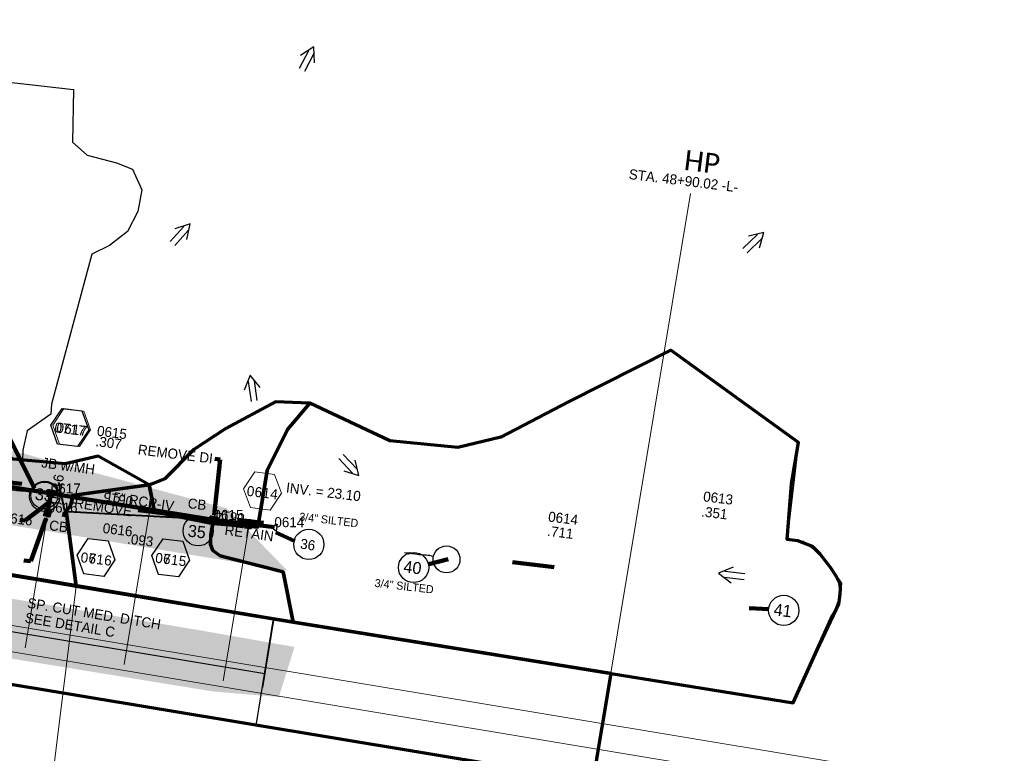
# Model space of a CAD drawing. Extents: x 1160024 to 2574774, y 200346 to 1150377.
# Tile 69 of 118: x 2485010 to 2485501, y 365571 to 365936. Entities that reach past the tile are written whole.
import ezdxf
from ezdxf.enums import TextEntityAlignment as Align

# ---------------------------------------------------------------- set-up
doc = ezdxf.new("R2010")
doc.units = 0
doc.header["$MEASUREMENT"] = 0
for name, pattern in [('DGN Style 2', [29.296317, 17.57779, -11.718527]), ('DGN Style 6', [55.721595, 0.029296, -11.718527, 20.507422, -11.718527, 0.029296, -11.718527]), ('DGN Style 7', [58.592634, 26.366685, -11.718527, 8.788895, -11.718527])]:
    doc.linetypes.add(name, pattern=pattern)
for name, color, linetype, lineweight in [('Exist Earthen Structure Ditch Cogo Point CELL', 5, 'Continuous', 13), ('Exist Plan Preparation Drainage Arrows Symbol CELL', 5, 'Continuous', 30), ('Exist Plan Preparation Drainage Notes Label', 31, 'Continuous', 30), ('Exist Plan Preparation Watershed Blue', 5, 'Continuous', 30), ('Prop Drainage Structure Box Number Symbol CELL', 9, 'Continuous', 30), ('Prop Drainage Structure Catch Basin Grate 840 03E CELL', 7, 'Continuous', 30), ('Prop Drainage Structure Catch Basin Grate 840 03E Label', 9, 'Continuous', 30), ('Prop Drainage Structure Catch Basin Grate 840 03F Label', 9, 'Continuous', 30), ('Prop Drainage Structure Catch Basin Grate 840 03G CELL', 7, 'Continuous', 30), ('Prop Drainage Structure Catch Basin Grate 840 03G Label', 9, 'Continuous', 30), ('Prop Drainage Structure Junction Box with Manhole CELL', 7, 'Continuous', 30), ('Prop Drainage Structure Junction Box with Manhole Label', 9, 'Continuous', 30), ('Prop Drainage Structure Outlet Flared End Section CELL', 9, 'Continuous', 30), ('Prop Drainage Structure Pipe CAP 15in', 9, 'Continuous', 211), ('Prop Drainage Structure Pipe RCP 15in Class III Label', 9, 'Continuous', 30), ('Prop Drainage Structure Pipe RCP 15in Class IV', 9, 'Continuous', 211), ('Prop Drainage Structure Pipe RCP 18in Class IV', 9, 'Continuous', 211), ('Prop Drainage Structure Pipe Removal Label', 9, 'Continuous', 30), ('Prop Drainage Structure Plot Symbol 20 Scale', 9, 'DGN Style 2', 13), ('Prop Drainage Structure Plot Symbol 50 Scale', 9, 'DGN Style 2', 13), ('Prop Drainage Structure Tops and Inverts LABEL', 1, 'Continuous', 30), ('Prop Earthen Structure Ditch Flow Line', 6, 'Rdy Ditch Special Prp', 30), ('Prop Plan Preparation Watershed Pre Construction', 131, 'Continuous', 30), ('Prop Vertical Profile Ditch Grade Median Label', 5, 'Continuous', 40)]:
    doc.layers.add(name, color=color, linetype=linetype, lineweight=lineweight)
for name, color, linetype, lineweight, plot in [('Scratch_Level_5', 6, 'Continuous', 0, False), ('Scratch_Level_6', 30, 'Continuous', 0, False), ('Scratch_Level_7', 9, 'Continuous', 0, False), ('Scratch_Level_8', 171, 'Continuous', 0, False), ('Scratch_Level_9', 9, 'Continuous', 0, False)]:
    doc.layers.add(name, color=color, linetype=linetype, lineweight=lineweight, plot=plot)
doc.styles.add('Style-Calibri', font='CALIBRI.TTF')
doc.styles.add('Style-font000', font='font000.shx')
doc.styles.add('Style-font001', font='font001.shx')
doc.styles.add('Style-font041', font='font041.shx')
doc.styles.add('Style-GEOMETRICFUTURA_211_M_L', font='GEOMETRICFUTURA_211_M_L.shx')
doc.linetypes.add('Rdy Ditch Special Prp', pattern='A,0.55,-0.2,[22,dgnlstyle-RdylsE.shx,S=0.001111,R=0,X=0,Y=0],-0.2,0.55', length=1.5)
doc.dimstyles.new('erosion_control', dxfattribs={"dimtxt": 4.99999, "dimasz": 9.99998, "dimexe": 2.499995, "dimexo": 2.499995, "dimgap": 2.499995, "dimtad": 0, "dimtih": 1, "dimtoh": 1, "dimzin": 3, "dimdsep": 46, "dimtxsty": 'Style-GEOMETRICFUTURA_211_M_L', "dimcen": 0.09, "dimaunit": 1, "dimadec": 4, "dimazin": 3, "dimtfac": 1, "dimtofl": 0, "dimtmove": 0, "dimatfit": 1, "dimfxl": 1, "dimtzin": 3, "dimlwd": 106, "dimarcsym": 0})

# ---------------------------------------------------------------- blocks, each defined once
blk = doc.blocks.new('*U74')
at = {"layer": 'Exist Earthen Structure Ditch Cogo Point CELL', "lineweight": 30}
blk.add_circle((-2.02, 0), 1.99, dxfattribs=at)
blk.add_open_spline([(-0.14, -0.66), (0.52, -0.97), (1.25, -1), (1.95, -1.17), (2.64, -1.34), (3.32, -1.55), (4.01, -1.67)], degree=3, knots=[0, 0, 0, 0, 0.5025, 0.5025, 0.5025, 1, 1, 1, 1], dxfattribs=at)
blk.add_solid([(4.01, -1.67), (3.19, -1.21), (3.12, -1.72), (3.52, -1.56)], dxfattribs=at)
blk = doc.blocks.new('*U75')
at = {"layer": 'Exist Earthen Structure Ditch Cogo Point CELL', "lineweight": 30}
blk.add_circle((-2.02, 0), 1.99, dxfattribs=at)
blk.add_open_spline([(-0.14, -0.66), (0.52, -0.97), (1.25, -1), (1.95, -1.17), (2.64, -1.34), (3.32, -1.55), (4.01, -1.67)], degree=3, knots=[0, 0, 0, 0, 0.5025, 0.5025, 0.5025, 1, 1, 1, 1], dxfattribs=at)
blk.add_solid([(4.01, -1.67), (3.19, -1.21), (3.12, -1.72), (3.52, -1.56)], dxfattribs=at)
blk = doc.blocks.new('EXIST PLAN PREPARATION DRAINAGE ARROWS SYMBOL_95')
at = {"layer": 'Exist Plan Preparation Drainage Arrows Symbol CELL'}
for p, q in [((-3.87, 1.5), (6.13, 1.5)), ((-3.87, -1.5), (6.13, -1.5))]:
    blk.add_line(p, q, dxfattribs=at)
at = {"layer": 'Exist Plan Preparation Drainage Arrows Symbol CELL', "flags": 128}
blk.add_lwpolyline([(0, 3.97), (-6.87, 0), (0, -3.97)], dxfattribs=at)
blk = doc.blocks.new('EXIST PLAN PREPARATION DRAINAGE ARROWS SYMBOL_96')
at = {"layer": 'Exist Plan Preparation Drainage Arrows Symbol CELL'}
for p, q in [((-3.87, 1.5), (6.13, 1.5)), ((-3.87, -1.5), (6.13, -1.5))]:
    blk.add_line(p, q, dxfattribs=at)
at = {"layer": 'Exist Plan Preparation Drainage Arrows Symbol CELL', "flags": 128}
blk.add_lwpolyline([(0, 3.97), (-6.87, 0), (0, -3.97)], dxfattribs=at)
blk = doc.blocks.new('EXIST PLAN PREPARATION DRAINAGE ARROWS SYMBOL_97')
at = {"layer": 'Exist Plan Preparation Drainage Arrows Symbol CELL'}
for p, q in [((-3.87, 1.5), (6.13, 1.5)), ((-3.87, -1.5), (6.13, -1.5))]:
    blk.add_line(p, q, dxfattribs=at)
at = {"layer": 'Exist Plan Preparation Drainage Arrows Symbol CELL', "flags": 128}
blk.add_lwpolyline([(0, 3.97), (-6.87, 0), (0, -3.97)], dxfattribs=at)
blk = doc.blocks.new('EXIST PLAN PREPARATION DRAINAGE ARROWS SYMBOL_98')
at = {"layer": 'Exist Plan Preparation Drainage Arrows Symbol CELL'}
for p, q in [((-3.87, 1.5), (6.13, 1.5)), ((-3.87, -1.5), (6.13, -1.5))]:
    blk.add_line(p, q, dxfattribs=at)
at = {"layer": 'Exist Plan Preparation Drainage Arrows Symbol CELL', "flags": 128}
blk.add_lwpolyline([(0, 3.97), (-6.87, 0), (0, -3.97)], dxfattribs=at)
blk = doc.blocks.new('EXIST PLAN PREPARATION DRAINAGE ARROWS SYMBOL_99')
at = {"layer": 'Exist Plan Preparation Drainage Arrows Symbol CELL'}
for p, q in [((-3.87, 1.5), (6.13, 1.5)), ((-3.87, -1.5), (6.13, -1.5))]:
    blk.add_line(p, q, dxfattribs=at)
at = {"layer": 'Exist Plan Preparation Drainage Arrows Symbol CELL', "flags": 128}
blk.add_lwpolyline([(0, 3.97), (-6.87, 0), (0, -3.97)], dxfattribs=at)
blk = doc.blocks.new('EXIST PLAN PREPARATION DRAINAGE ARROWS SYMBOL_100')
at = {"layer": 'Exist Plan Preparation Drainage Arrows Symbol CELL'}
for p, q in [((-3.87, 1.5), (6.13, 1.5)), ((-3.87, -1.5), (6.13, -1.5))]:
    blk.add_line(p, q, dxfattribs=at)
at = {"layer": 'Exist Plan Preparation Drainage Arrows Symbol CELL', "flags": 128}
blk.add_lwpolyline([(0, 3.97), (-6.87, 0), (0, -3.97)], dxfattribs=at)
blk = doc.blocks.new('PROP DRAINAGE STRUCTURE BOX NUMBER SYMBOL_155')
at = {"layer": 'Scratch_Level_7', "flags": 128}
blk.add_lwpolyline([(-5, 8.94), (5, 8.94), (9.47, 0), (5, -8.94), (-5, -8.94), (-9.47, 0), (-5, 8.94)], dxfattribs=at)
at = {"layer": 'Scratch_Level_7', "insert": (0.14, -0.83), "char_height": 5, "attachment_point": 5, "line_spacing_factor": 0.6, "style": 'Style-GEOMETRICFUTURA_211_M_L'}
blk.add_mtext('\\T1.056;0614', dxfattribs=at)
blk = doc.blocks.new('PROP DRAINAGE STRUCTURE BOX NUMBER SYMBOL_156')
at = {"layer": 'Scratch_Level_7', "flags": 128}
blk.add_lwpolyline([(-5, 8.94), (5, 8.94), (9.47, 0), (5, -8.94), (-5, -8.94), (-9.47, 0), (-5, 8.94)], dxfattribs=at)
at = {"layer": 'Scratch_Level_7', "insert": (0.23, -0.83), "char_height": 5, "attachment_point": 5, "line_spacing_factor": 0.6, "style": 'Style-GEOMETRICFUTURA_211_M_L'}
blk.add_mtext('\\T1.056;0615', dxfattribs=at)
blk = doc.blocks.new('PROP DRAINAGE STRUCTURE BOX NUMBER SYMBOL_157')
at = {"layer": 'Scratch_Level_7', "flags": 128}
blk.add_lwpolyline([(-5, 8.94), (5, 8.94), (9.47, 0), (5, -8.94), (-5, -8.94), (-9.47, 0), (-5, 8.94)], dxfattribs=at)
at = {"layer": 'Scratch_Level_7', "insert": (0.28, -0.83), "char_height": 5, "attachment_point": 5, "line_spacing_factor": 0.6, "style": 'Style-GEOMETRICFUTURA_211_M_L'}
blk.add_mtext('\\T1.056;0616', dxfattribs=at)
blk = doc.blocks.new('PROP DRAINAGE STRUCTURE BOX NUMBER SYMBOL_264')
at = {"layer": 'Prop Drainage Structure Box Number Symbol CELL', "flags": 128}
blk.add_lwpolyline([(-5, 8.94), (5, 8.94), (9.47, 0), (5, -8.94), (-5, -8.94), (-9.47, 0), (-5, 8.94)], dxfattribs=at)
at = {"layer": 'Prop Drainage Structure Box Number Symbol CELL', "insert": (0.28, -0.83), "char_height": 5, "attachment_point": 5, "line_spacing_factor": 0.6, "style": 'Style-GEOMETRICFUTURA_211_M_L'}
blk.add_mtext('\\T1.056;0716', dxfattribs=at)
blk = doc.blocks.new('PROP DRAINAGE STRUCTURE BOX NUMBER SYMBOL_265')
at = {"layer": 'Prop Drainage Structure Box Number Symbol CELL', "flags": 128}
blk.add_lwpolyline([(-5, 8.94), (5, 8.94), (9.47, 0), (5, -8.94), (-5, -8.94), (-9.47, 0), (-5, 8.94)], dxfattribs=at)
at = {"layer": 'Prop Drainage Structure Box Number Symbol CELL', "insert": (0.23, -0.83), "char_height": 5, "attachment_point": 5, "line_spacing_factor": 0.6, "style": 'Style-GEOMETRICFUTURA_211_M_L'}
blk.add_mtext('\\T1.056;0715', dxfattribs=at)
blk = doc.blocks.new('PROP DRAINAGE STRUCTURE BOX NUMBER SYMBOL_292')
at = {"layer": 'Scratch_Level_7', "flags": 128}
blk.add_lwpolyline([(-5, 8.94), (5, 8.94), (9.47, 0), (5, -8.94), (-5, -8.94), (-9.47, 0), (-5, 8.94)], dxfattribs=at)
at = {"layer": 'Scratch_Level_7', "insert": (0.34, -0.83), "char_height": 5, "attachment_point": 5, "line_spacing_factor": 0.6, "style": 'Style-GEOMETRICFUTURA_211_M_L'}
blk.add_mtext('\\T1.056;0617', dxfattribs=at)
blk = doc.blocks.new('PROP DRAINAGE STRUCTURE BOX NUMBER SYMBOL_293')
at = {"layer": 'Prop Drainage Structure Box Number Symbol CELL', "flags": 128}
blk.add_lwpolyline([(-5, 8.94), (5, 8.94), (9.47, 0), (5, -8.94), (-5, -8.94), (-9.47, 0), (-5, 8.94)], dxfattribs=at)
at = {"layer": 'Prop Drainage Structure Box Number Symbol CELL', "insert": (0.34, -0.83), "char_height": 5, "attachment_point": 5, "line_spacing_factor": 0.6, "style": 'Style-GEOMETRICFUTURA_211_M_L'}
blk.add_mtext('\\T1.056;0717', dxfattribs=at)
blk = doc.blocks.new('PROP DRAINAGE STRUCTURE OUTLET FLARED END SECTION_1')
at = {"layer": 'Prop Drainage Structure Outlet Flared End Section CELL', "flags": 128}
blk.add_lwpolyline([(-4.24, 0), (-2.26, 0), (1.18, 1.75), (1.18, -1.75), (-2.26, 0)], dxfattribs=at)
blk = doc.blocks.new('PROP DRAINAGE STRUCTURE JUNCTION BOX WITH MANHOLE')
at = {"layer": 'Prop Drainage Structure Plot Symbol 20 Scale'}
h = blk.add_hatch(color=256, dxfattribs=at)
h.paths.add_polyline_path([(2, -2), (-2, -2), (-2, 2), (2, 2)])
edge = h.paths.add_edge_path(flags=16)
edge.add_arc((0, 0), 1.5, 0, 360)
at = {"layer": 'Prop Drainage Structure Plot Symbol 50 Scale'}
h = blk.add_hatch(color=256, dxfattribs=at)
h.paths.add_polyline_path([(3.5, -3.5), (-3.5, -3.5), (-3.5, 3.5), (3.5, 3.5)])
edge = h.paths.add_edge_path(flags=16)
edge.add_arc((0, 0), 1.5, 0, 360)
at = {"layer": 'Prop Drainage Structure Junction Box with Manhole CELL', "flags": 128}
for points in [[(-1.39, 0.02), (-0.99, 0.02), (-0.99, -0.02), (-1.39, -0.02)], [(-0.71, 1.19), (-0.51, 0.85), (-0.48, 0.87), (-0.67, 1.21)], [(0.67, 1.21), (0.48, 0.87), (0.51, 0.85), (0.71, 1.19)], [(1.39, -0.02), (0.99, -0.02), (0.99, 0.02), (1.39, 0.02)], [(-0.71, -1.19), (-0.51, -0.85), (-0.48, -0.87), (-0.67, -1.21), (-0.67, -1.21)], [(0.67, -1.21), (0.48, -0.87), (0.51, -0.85), (0.71, -1.19)]]:
    blk.add_lwpolyline(points, dxfattribs=at)
at = {"layer": 'Prop Drainage Structure Junction Box with Manhole CELL'}
for radius in [1.39, 0.99, 0.953, 0.625, 0.333, 0.291, 0.0834, 0.0417]:
    blk.add_arc((0, 0), radius, 0, 360, dxfattribs=at)
blk = doc.blocks.new('PROP DRAINAGE STRUCTURE CATCH BASIN GRATE 840 03G_17')
at = {"layer": 'Prop Drainage Structure Catch Basin Grate 840 03G CELL', "flags": 128}
for points in [[(1.5, 0), (-1.5, 0), (-1.5, 2), (1.5, 2), (1.5, -0.5), (-1.5, -0.5), (-1.5, 0)], [(1.49, 0.01), (-1.49, 0.01), (-1.49, 1.99), (1.49, 1.99), (1.49, 0.01)], [(-1.36, 1.86), (1.36, 1.86), (1.36, 0.14), (-1.36, 0.14), (-1.36, 1.86)]]:
    blk.add_lwpolyline(points, dxfattribs=at)
for points in [[(-1.35, 1.62), (-1.12, 1.85, -1), (-1.03, 1.76), (-1.26, 1.53, -1), (-1.35, 1.62)], [(-1.26, 1.26, -1), (-1.35, 1.35), (-0.83, 1.85, -1), (-0.75, 1.76), (-1.26, 1.26)], [(-1.35, 1.07), (-0.55, 1.85, -1), (-0.46, 1.76), (-1.26, 0.98, -1), (-1.35, 1.07)], [(-1.26, 0.7, -1), (-1.35, 0.79), (-0.27, 1.85, -1), (-0.18, 1.76), (-1.26, 0.7)], [(-1.35, 0.52), (-0.06, 1.77), (-0.06, 1.59), (-1.26, 0.43, -1), (-1.35, 0.52)], [(-1.26, 0.15, -1), (-1.35, 0.24), (-0.06, 1.49), (-0.06, 1.32), (-1.26, 0.15)], [(-1.06, 0.24), (-0.06, 1.22), (-0.06, 1.04), (-0.97, 0.15, -1), (-1.06, 0.24)], [(-0.69, 0.15, -1), (-0.78, 0.24), (-0.06, 0.94), (-0.06, 0.76), (-0.69, 0.15)], [(-0.49, 0.24), (-0.06, 0.66), (-0.06, 0.49), (-0.41, 0.15, -1), (-0.49, 0.24)], [(-0.12, 0.15, -1), (-0.21, 0.24), (-0.06, 0.39), (-0.06, 0.21), (-0.12, 0.15)], [(0.06, 1.61), (0.3, 1.85, -1), (0.39, 1.76), (0.06, 1.44), (0.06, 1.61)], [(0.06, 1.34), (0.58, 1.85, -1), (0.67, 1.76), (0.06, 1.16), (0.06, 1.34)], [(0.06, 1.06), (0.87, 1.85, -1), (0.96, 1.76), (0.06, 0.89), (0.06, 1.06)], [(0.06, 0.78), (1.15, 1.85, -1), (1.24, 1.76), (0.06, 0.61), (0.06, 0.78)], [(0.06, 0.51), (1.26, 1.67, -1), (1.35, 1.58), (0.06, 0.33), (0.06, 0.51)], [(0.07, 0.24), (1.26, 1.4, -1), (1.35, 1.31), (0.16, 0.15), (0.07, 0.24)], [(0.36, 0.24), (1.26, 1.12, -1), (1.35, 1.03), (0.44, 0.15), (0.36, 0.24)], [(0.64, 0.24), (1.26, 0.84, -1), (1.35, 0.76), (0.73, 0.15), (0.64, 0.24)], [(0.92, 0.24), (1.26, 0.57, -1), (1.35, 0.48), (1.01, 0.15), (0.92, 0.24)], [(1.21, 0.24), (1.26, 0.29, -1), (1.35, 0.2), (1.29, 0.15, -1), (1.21, 0.24)]]:
    blk.add_lwpolyline(points, format="xyb", dxfattribs=at)
at = {"layer": 'Prop Drainage Structure Plot Symbol 20 Scale', "extrusion": (0, 0, -1)}
blk.add_solid([(2, 2.04), (-2, 2.04), (2, -1.96), (-2, -1.96)], dxfattribs=at)
at = {"layer": 'Prop Drainage Structure Plot Symbol 50 Scale', "extrusion": (0, 0, -1)}
blk.add_solid([(3.5, 3.54), (-3.5, 3.54), (3.5, -3.46), (-3.5, -3.46)], dxfattribs=at)
blk = doc.blocks.new('PROP DRAINAGE STRUCTURE CATCH BASIN GRATE 840 03E_9')
at = {"layer": 'Prop Drainage Structure Catch Basin Grate 840 03E CELL', "color": 7, "linetype": 'Continuous', "lineweight": 13}
blk.add_line((1.5, 0), (-1.5, 0), dxfattribs=at)
at = {"layer": 'Prop Drainage Structure Catch Basin Grate 840 03E CELL', "flags": 128}
for points in [[(1.5, 0), (-1.5, 0), (-1.5, 2), (1.5, 2), (1.5, -0.5), (-1.5, -0.5), (-1.5, 0)], [(-1.49, 0.01), (-1.49, 1.99), (1.49, 1.99), (1.49, 0.01), (-1.49, 0.01)]]:
    blk.add_lwpolyline(points, dxfattribs=at)
for points in [[(-1.3, 1.8, -1), (-1.18, 1.8), (-1.18, 1.04), (-1.3, 1.04), (-1.3, 1.8)], [(-1.3, 0.2, 1), (-1.18, 0.2), (-1.18, 0.96), (-1.3, 0.96), (-1.3, 0.2)], [(-1.13, 1.8, -1), (-1, 1.8), (-1, 1.04), (-1.13, 1.04), (-1.13, 1.8)], [(-1.13, 0.2, 1), (-1, 0.2), (-1, 0.96), (-1.13, 0.96), (-1.13, 0.2)], [(-0.95, 1.8, -1), (-0.82, 1.8), (-0.82, 1.04), (-0.95, 1.04), (-0.95, 1.8)], [(-0.95, 0.2, 1), (-0.82, 0.2), (-0.82, 0.96), (-0.95, 0.96), (-0.95, 0.2)], [(-0.77, 1.8, -1), (-0.65, 1.8), (-0.65, 1.04), (-0.77, 1.04), (-0.77, 1.8)], [(-0.77, 0.2, 1), (-0.65, 0.2), (-0.65, 0.96), (-0.77, 0.96), (-0.77, 0.2)], [(-0.59, 1.8, -1), (-0.47, 1.8), (-0.47, 1.04), (-0.59, 1.04), (-0.59, 1.8)], [(-0.59, 0.2, 1), (-0.47, 0.2), (-0.47, 0.96), (-0.59, 0.96), (-0.59, 0.2)], [(-0.42, 1.8, -1), (-0.29, 1.8), (-0.29, 1.04), (-0.42, 1.04), (-0.42, 1.8)], [(-0.42, 0.2, 1), (-0.29, 0.2), (-0.29, 0.96), (-0.42, 0.96), (-0.42, 0.2)], [(-0.24, 1.8, -1), (-0.11, 1.8), (-0.11, 1.04), (-0.24, 1.04), (-0.24, 1.8)], [(-0.24, 0.2, 1), (-0.11, 0.2), (-0.11, 0.96), (-0.24, 0.96), (-0.24, 0.2)], [(-0.06, 1.8, -1), (0.06, 1.8), (0.06, 1.04), (-0.06, 1.04), (-0.06, 1.8)], [(-0.06, 0.2, 1), (0.06, 0.2), (0.06, 0.96), (-0.06, 0.96), (-0.06, 0.2)], [(0.11, 1.8, -1), (0.24, 1.8), (0.24, 1.04), (0.11, 1.04), (0.11, 1.8)], [(0.11, 0.2, 1), (0.24, 0.2), (0.24, 0.96), (0.11, 0.96), (0.11, 0.2)], [(0.29, 1.8, -1), (0.42, 1.8), (0.42, 1.04), (0.29, 1.04), (0.29, 1.8)], [(0.29, 0.2, 1), (0.42, 0.2), (0.42, 0.96), (0.29, 0.96), (0.29, 0.2)], [(0.47, 1.8, -1), (0.59, 1.8), (0.59, 1.04), (0.47, 1.04), (0.47, 1.8)], [(0.47, 0.2, 1), (0.59, 0.2), (0.59, 0.96), (0.47, 0.96), (0.47, 0.2)], [(0.65, 1.8, -1), (0.77, 1.8), (0.77, 1.04), (0.65, 1.04), (0.65, 1.8)], [(0.65, 0.2, 1), (0.77, 0.2), (0.77, 0.96), (0.65, 0.96), (0.65, 0.2)], [(0.82, 1.8, -1), (0.95, 1.8), (0.95, 1.04), (0.82, 1.04), (0.82, 1.8)], [(0.82, 0.2, 1), (0.95, 0.2), (0.95, 0.96), (0.82, 0.96), (0.82, 0.2)], [(1, 1.8, -1), (1.12, 1.8), (1.12, 1.04), (1, 1.04), (1, 1.8)], [(1, 0.2, 1), (1.12, 0.2), (1.12, 0.96), (1, 0.96), (1, 0.2)], [(1.18, 1.8, -1), (1.3, 1.8), (1.3, 1.04), (1.18, 1.04), (1.18, 1.8)], [(1.18, 0.2, 1), (1.3, 0.2), (1.3, 0.96), (1.18, 0.96), (1.18, 0.2)]]:
    blk.add_lwpolyline(points, format="xyb", dxfattribs=at)
at = {"layer": 'Prop Drainage Structure Plot Symbol 20 Scale', "extrusion": (0, 0, -1)}
blk.add_solid([(2, 2), (-2, 2), (2, -2), (-2, -2)], dxfattribs=at)
at = {"layer": 'Prop Drainage Structure Plot Symbol 50 Scale', "extrusion": (0, 0, -1)}
blk.add_solid([(3.5, 3.5), (-3.5, 3.5), (3.5, -3.5), (-3.5, -3.5)], dxfattribs=at)

msp = doc.modelspace()

# ---------------------------------------------------------------- hatches: boundary and pattern name
at = {"layer": 'Scratch_Level_6'}
for points in [[(2485143.28, 365661.78), (2484931.82, 365696.58), (2484813.14, 365718.73), (2484722.71, 365739.88), (2484636.28, 365760.1), (2484598.24, 365767.57), (2484567.1, 365773.67), (2484543.46, 365793.5), (2484539.19, 365815.23), (2484524.29, 365891.2), (2484482.4, 366104.78), (2484441.85, 366286.95), (2484422.54, 366387.92), (2484426.82, 366392.27), (2484457.8, 366363.73), (2484479.95, 366281.93), (2484485.62, 366248.69), (2484488.19, 366206.08), (2484502.75, 366157.75), (2484514.02, 366146.28), (2484519.01, 366118.01), (2484515.51, 366102.82), (2484543.05, 365988.14), (2484549.82, 365945.33), (2484562.82, 365913.47), (2484577.8, 365834.18), (2484628.2, 365788.93), (2484645.96, 365782.52), (2484752.71, 365764.18), (2484859.46, 365745.84), (2484931.16, 365728.23), (2484985.17, 365727.26), (2485039.55, 365712.62), (2485112.94, 365692.85)], [(2485139.02, 365598.84), (2485106.17, 365601.58), (2485008.23, 365617.54), (2484758.75, 365657.99), (2484657.6, 365676.95), (2484604.11, 365686.46), (2484568.48, 365695.72), (2484552.76, 365702.86), (2484552.23, 365706.51), (2484555.11, 365711.36), (2484578.83, 365708.44), (2484701.69, 365688.77), (2484810.2, 365671.51), (2484884.6, 365665.29), (2484949.35, 365657.32), (2485100.78, 365631.86), (2485146.81, 365623.75)]]:
    msp.add_hatch(color=256, dxfattribs=at).paths.add_polyline_path(points)

# ---------------------------------------------------------------- linework, layer by layer
at = {"layer": 'Exist Plan Preparation Drainage Notes Label'}
for centre in [(2485022.33, 365698.81), (2485098.8, 365681.62), (2485153.95, 365674.85), (2485206.14, 365663.35), (2485390.62, 365641.96)]:
    msp.add_circle(centre, 7.54, dxfattribs=at)
at = {"layer": 'Exist Plan Preparation Watershed Blue', "color": 5, "linetype": 'Continuous', "lineweight": 70}
msp.add_line((2485031.96, 365690.96), (2485031.56, 365688.57), dxfattribs=at)
at = {"layer": 'Exist Plan Preparation Watershed Blue', "color": 5, "linetype": 'Continuous', "lineweight": 70, "flags": 128}
for points in [[(2485228.24, 365723.09), (2485194.27, 365726.49), (2485154.48, 365745.32), (2485143.29, 365732.14), (2485133.11, 365711.74), (2485128.54, 365683.41), (2485106.14, 365685.22), (2485105.13, 365679.55), (2485104.88, 365677.99), (2485104.88, 365674.87), (2485106.05, 365671.76), (2485109.76, 365669.11), (2485141.2, 365661.24), (2485146.15, 365636.13), (2485304.59, 365610.56), (2485395.26, 365595.96), (2485415.03, 365639.68), (2485416.79, 365642.48), (2485418.25, 365646.21), (2485418.8, 365650.15), (2485418.97, 365652.74), (2485418.51, 365655.41), (2485416.8, 365659.06), (2485413.97, 365663.41), (2485408.84, 365669.93), (2485404.9, 365673.87), (2485397.58, 365676.65), (2485392.38, 365677.24), (2485394.46, 365704.98), (2485398.02, 365725.59), (2485334.36, 365771.62), (2485283.42, 365745.85), (2485249.67, 365728.3), (2485228.24, 365723.09)], [(2485038, 365654.1), (2485032.94, 365691.62), (2485034.18, 365692.8), (2485035.21, 365694.45), (2485035.7, 365695.88), (2485035.82, 365697.52), (2485035.89, 365699.31), (2485074.3, 365704.49), (2485048.95, 365718.88), (2485032.44, 365715), (2485006.78, 365717.35), (2484952.77, 365746.62), (2484929.89, 365715.53), (2484929.67, 365715.39), (2484929.07, 365715.11), (2484928.73, 365715.01), (2484928.03, 365714.91), (2484927.56, 365714.93), (2484927.18, 365714.98), (2484925.42, 365715.42), (2484913.36, 365718.45), (2484902.86, 365675.93), (2484959.41, 365667.45), (2485038, 365654.1)], [(2485106.14, 365685.22), (2485128.54, 365683.41), (2485133.11, 365711.74), (2485143.29, 365732.14), (2485154.48, 365745.32), (2485137.3, 365745.88), (2485112.55, 365732.68), (2485096.71, 365722.12), (2485082.24, 365707.56), (2485076.44, 365705.17), (2485074.3, 365704.49), (2485076.97, 365691.04), (2485106.14, 365685.22)], [(2485038, 365654.1), (2485146.15, 365636.13), (2485141.2, 365661.24), (2485113.64, 365668.13), (2485109.76, 365669.11), (2485106.05, 365671.76), (2485104.88, 365674.87), (2485105.13, 365679.55), (2485106.14, 365685.22), (2485076.97, 365691.04), (2485074.3, 365704.49), (2485035.89, 365699.31), (2485035.99, 365698.29), (2485035.98, 365697.35), (2485035.72, 365695.77), (2485035.43, 365694.96), (2485035.21, 365694.45), (2485034.84, 365693.75), (2485034.48, 365693.23), (2485034.18, 365692.8), (2485033.24, 365691.88), (2485032.94, 365691.62), (2485038, 365654.1)], [(2484959.41, 365667.45), (2484970.09, 365640.65), (2484951.26, 365614.21), (2485295.69, 365557), (2485304.59, 365610.56), (2485137.1, 365637.59), (2484959.41, 365667.45)]]:
    msp.add_lwpolyline(points, close=True, dxfattribs=at)
at = {"layer": 'Prop Drainage Structure Pipe CAP 15in'}
msp.add_line((2485023.81, 365690.71), (2485025.39, 365700.23), dxfattribs=at)
at = {"layer": 'Prop Drainage Structure Pipe RCP 15in Class IV'}
msp.add_line((2485106.44, 365687.04), (2485025.39, 365700.23), dxfattribs=at)
at = {"layer": 'Prop Drainage Structure Pipe RCP 18in Class IV'}
msp.add_line((2485025.39, 365700.23), (2484911.9, 365718.82), dxfattribs=at)
at = {"layer": 'Prop Earthen Structure Ditch Flow Line', "linetype": 'Rdy Ditch Special Prp', "ltscale": 23.814138}
msp.add_line((2485132.1, 365610.3), (2484975.86, 365636.26), dxfattribs=at)
at = {"layer": 'Prop Plan Preparation Watershed Pre Construction', "color": 200, "flags": 128}
msp.add_lwpolyline([(2484960.64, 365910.16), (2485036.67, 365901.59), (2485036.17, 365875.29), (2485043.42, 365868.87), (2485058.12, 365865.06), (2485066.09, 365861.85), (2485070.73, 365851.47), (2485068.75, 365840.78), (2485063.5, 365830.72), (2485054.59, 365823.87), (2485045.84, 365819.5), (2485025.73, 365744.78), (2485025.32, 365739.8), (2485013.59, 365731.49), (2485011.42, 365721.84), (2485011.2, 365716.43), (2485032.44, 365715), (2485048.95, 365718.88), (2485074.3, 365704.49), (2485082.24, 365707.56), (2485096.71, 365722.12), (2485112.55, 365732.68), (2485137.3, 365745.88), (2485154.48, 365745.32), (2485194.27, 365726.49), (2485228.24, 365723.09), (2485249.67, 365728.3), (2485334.36, 365771.62), (2485398.02, 365725.59), (2485392.34, 365677.42), (2485400.24, 365676.49), (2485404.75, 365673.14), (2485409.27, 365669.8), (2485416.31, 365659.98), (2485419.47, 365655.59), (2485418.44, 365644.96), (2485395.26, 365595.96), (2485146.15, 365636.13), (2485038, 365654.1), (2484848.95, 365684)], dxfattribs=at)
msp.add_lwpolyline([(2484522.09, 365752.38), (2484699.32, 365711.52), (2484829.92, 365687.49), (2485136.12, 365637.75), (2485127.5, 365584.65), (2484967.08, 365611.59), (2484613.1, 365669.73), (2484511.95, 365691.79), (2484522.09, 365752.38)], close=True, dxfattribs=at)
at = {"layer": 'Prop Vertical Profile Ditch Grade Median Label', "lineweight": 0}
for p, q in [((2485344.2, 365849.74), (2485298.69, 365575.76)), ((2485020.09, 365508.56), (2485038, 365654.1))]:
    msp.add_line(p, q, dxfattribs=at)
at = {"layer": 'Scratch_Level_5'}
for p, q in [((2483768.94, 365840.01), (2487160.51, 365276.63)), ((2483766.81, 365827.18), (2487158.38, 365263.8)), ((2485075.59, 365697.31), (2485061.93, 365615.09)), ((2485023.48, 365688.73), (2485012.61, 365623.28)), ((2485124.64, 365687.49), (2485111.26, 365606.9)), ((2485136.55, 365637.13), (2485130.99, 365603.62))]:
    msp.add_line(p, q, dxfattribs=at)
at = {"layer": 'Scratch_Level_5', "lineweight": 40}
for p, q in [((2485029.13, 365705.79), (2485032.32, 365690.83)), ((2485104.21, 365687.19), (2485034.02, 365691.14))]:
    msp.add_line(p, q, dxfattribs=at)
at = {"layer": 'Scratch_Level_9', "lineweight": 120}
msp.add_line((2485136.79, 365683.43), (2485106.44, 365687.04), dxfattribs=at)

# ---------------------------------------------------------------- block references
at = {"layer": 'Exist Earthen Structure Ditch Cogo Point CELL', "lineweight": 30, "xscale": 3.375000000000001, "yscale": 3.375000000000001, "zscale": 3.375000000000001, "rotation": 186.7095320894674}
for name, p in [('*U74', (2485015.4, 365698.44)), ('*U75', (2485215.79, 365666.56))]:
    msp.add_blockref(name, p, dxfattribs=at)
at = {"layer": 'Exist Plan Preparation Drainage Arrows Symbol CELL'}
for name, p, rotation in [('EXIST PLAN PREPARATION DRAINAGE ARROWS SYMBOL_100', (2485153.31, 365916.68), 242.1578078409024), ('EXIST PLAN PREPARATION DRAINAGE ARROWS SYMBOL_97', (2485090.13, 365829.43), 227.9569031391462), ('EXIST PLAN PREPARATION DRAINAGE ARROWS SYMBOL_99', (2485375.74, 365825.52), 223.9397122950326), ('EXIST PLAN PREPARATION DRAINAGE ARROWS SYMBOL_95', (2485125.72, 365752.38), 278.4620639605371), ('EXIST PLAN PREPARATION DRAINAGE ARROWS SYMBOL_96', (2485174.22, 365714.17), 133.4426282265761), ('EXIST PLAN PREPARATION DRAINAGE ARROWS SYMBOL_98', (2485364.96, 365659.61), 353.0022961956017)]:
    msp.add_blockref(name, p, dxfattribs=dict(at, rotation=rotation))
at = {"layer": 'Prop Drainage Structure Box Number Symbol CELL', "rotation": 353.0022961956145}
for name, p in [('PROP DRAINAGE STRUCTURE BOX NUMBER SYMBOL_293', (2485034.83, 365733.13)), ('PROP DRAINAGE STRUCTURE BOX NUMBER SYMBOL_264', (2485047.93, 365668.4)), ('PROP DRAINAGE STRUCTURE BOX NUMBER SYMBOL_265', (2485085.15, 365668.13))]:
    msp.add_blockref(name, p, dxfattribs=at)
at = {"layer": 'Prop Drainage Structure Junction Box with Manhole CELL', "color": 5, "linetype": 'DGN Style 6', "lineweight": 140, "rotation": 170.5685788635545}
msp.add_blockref('PROP DRAINAGE STRUCTURE JUNCTION BOX WITH MANHOLE', (2485025.39, 365700.23), dxfattribs=at)
at = {"layer": 'Prop Drainage Structure Outlet Flared End Section CELL', "color": 1, "linetype": 'DGN Style 7', "lineweight": 70, "rotation": 350.5685773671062}
msp.add_blockref('PROP DRAINAGE STRUCTURE OUTLET FLARED END SECTION_1', (2485136.79, 365683.43), dxfattribs=at)
at = {"layer": 'Prop Drainage Structure Plot Symbol 20 Scale'}
for name, p, rotation in [('PROP DRAINAGE STRUCTURE CATCH BASIN GRATE 840 03E_9', (2485023.81, 365690.71), 165.9033510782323), ('PROP DRAINAGE STRUCTURE CATCH BASIN GRATE 840 03G_17', (2485106.44, 365687.04), 80.17195769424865)]:
    msp.add_blockref(name, p, dxfattribs=dict(at, rotation=rotation))
at = {"layer": 'Scratch_Level_7', "rotation": 353.0022961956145}
for name, p in [('PROP DRAINAGE STRUCTURE BOX NUMBER SYMBOL_292', (2485035.78, 365733.05)), ('PROP DRAINAGE STRUCTURE BOX NUMBER SYMBOL_155', (2485130.85, 365701.47)), ('PROP DRAINAGE STRUCTURE BOX NUMBER SYMBOL_157', (2485047.93, 365668.4)), ('PROP DRAINAGE STRUCTURE BOX NUMBER SYMBOL_156', (2485085.15, 365668.13))]:
    msp.add_blockref(name, p, dxfattribs=at)

# ---------------------------------------------------------------- texts
at = {"layer": 'Exist Plan Preparation Drainage Notes Label', "style": 'Style-font000'}
for s, height, rotation, p in [('33', 6, 353.3861, (2485017.22, 365697.1)), ('35', 6, 353.3861, (2485093.38, 365678.8)), ('36', 5, 351.288, (2485149.38, 365672.86)), ('40', 6, 353.3861, (2485200.86, 365660.89)), ('41', 6, 353.3861, (2485385.34, 365639.5))]:
    msp.add_text(s, height=height, rotation=rotation, dxfattribs=at).set_placement(p)
at = {"layer": 'Exist Plan Preparation Drainage Notes Label', "style": 'Style-font001'}
for p in [(2485163.89, 365687.08), (2485201.46, 365654.04)]:
    msp.add_text('3/4" SILTED', height=4, rotation=353.3861, dxfattribs=at).set_placement(p, align=Align.MIDDLE_CENTER)
at = {"layer": 'Prop Drainage Structure Catch Basin Grate 840 03E Label', "style": 'Style-GEOMETRICFUTURA_211_M_L'}
msp.add_text('CB', height=5, rotation=353.0023, dxfattribs=at).set_placement((2485029.26, 365683.89), align=Align.MIDDLE_CENTER)
at = {"layer": 'Prop Drainage Structure Catch Basin Grate 840 03G Label', "style": 'Style-GEOMETRICFUTURA_211_M_L'}
msp.add_text('CB', height=5, rotation=353.0023, dxfattribs=at).set_placement((2485098.28, 365694.9), align=Align.MIDDLE_CENTER)
at = {"layer": 'Prop Drainage Structure Junction Box with Manhole Label', "style": 'Style-GEOMETRICFUTURA_211_M_L'}
msp.add_text('JB w/MH', height=5, rotation=352.1538, dxfattribs=at).set_placement((2485034.05, 365713.94), align=Align.MIDDLE_CENTER)
at = {"layer": 'Prop Drainage Structure Pipe RCP 15in Class III Label', "style": 'Style-GEOMETRICFUTURA_211_M_L'}
msp.add_text('15" RCP-IV ', height=5, rotation=351.3815, dxfattribs=at).set_placement((2485070.66, 365696.33), align=Align.MIDDLE_CENTER)
at = {"layer": 'Prop Drainage Structure Pipe Removal Label', "style": 'Style-GEOMETRICFUTURA_211_M_L'}
for s, rotation, p in [('REMOVE', 350.903, (2485037.61, 365698.25)), ('RETAIN', 352.1674, (2485112.43, 365684.64))]:
    msp.add_text(s, height=5, rotation=rotation, dxfattribs=at).set_placement(p, align=Align.TOP_LEFT)
at = {"layer": 'Prop Drainage Structure Pipe Removal Label', "insert": (2485106.08, 365717.62), "char_height": 5, "attachment_point": 6, "rotation": 353.0023, "line_spacing_factor": 0.6, "style": 'Style-GEOMETRICFUTURA_211_M_L'}
msp.add_mtext('REMOVE DI', dxfattribs=at)
at = {"layer": 'Prop Drainage Structure Tops and Inverts LABEL', "insert": (2485142.98, 365705.68), "char_height": 5, "attachment_point": 1, "rotation": 353.2393, "line_spacing_factor": 0.6, "style": 'Style-GEOMETRICFUTURA_211_M_L'}
msp.add_mtext('INV. = 23.10', dxfattribs=at)
at = {"layer": 'Prop Earthen Structure Ditch Flow Line', "linetype": 'Rdy Ditch Special Prp', "insert": (2485014.2, 365648.33), "char_height": 5, "attachment_point": 1, "rotation": 350.5686, "line_spacing_factor": 0.9, "style": 'Style-GEOMETRICFUTURA_211_M_L'}
msp.add_mtext('SP. CUT MED. DITCH\\PSEE DETAIL C', dxfattribs=at)
at = {"layer": 'Prop Vertical Profile Ditch Grade Median Label', "lineweight": 0, "style": 'Style-Calibri'}
msp.add_text('HP', height=10, rotation=353.0023, dxfattribs=at).set_placement((2485349.34, 365860.47), align=Align.CENTER)
at = {"layer": 'Prop Vertical Profile Ditch Grade Median Label', "lineweight": 0, "style": 'Style-GEOMETRICFUTURA_211_M_L'}
msp.add_text('STA. 48+90.02 -L-', height=5, rotation=353.0023, dxfattribs=at).set_placement((2485313.79, 365861.96), align=Align.TOP_LEFT)
at = {"layer": 'Scratch_Level_6', "style": 'Style-GEOMETRICFUTURA_211_M_L'}
for s, p in [('0615', (2485048.78, 365734.04)), ('0613', (2485350.86, 365701.36)), ('.351', (2485349.93, 365693.81)), ('0616', (2485001.79, 365690.93)), ('0614', (2485273.62, 365691.29)), ('0616', (2485051.61, 365685.55)), ('.711', (2485273.18, 365684.11))]:
    msp.add_text(s, height=5, rotation=353.0023, dxfattribs=at).set_placement(p, align=Align.TOP_LEFT)
at = {"layer": 'Scratch_Level_6', "char_height": 5, "attachment_point": 1, "rotation": 353.0023, "line_spacing_factor": 0.9, "style": 'Style-GEOMETRICFUTURA_211_M_L'}
for s, insert in [('.307', (2485048.04, 365728.84)), ('.093', (2485063.8, 365680.24))]:
    msp.add_mtext(s, dxfattribs=dict(at, insert=insert))
at = {"layer": 'Scratch_Level_8', "linetype": 'Continuous', "lineweight": 30, "style": 'Style-font041'}
for s, rotation, p in [('0616', 80.5719, (2485024.6, 365695.47)), ('0615', 170.7561, (2485065.92, 365693.63)), ('0614', 173.2187, (2485121.61, 365685.23))]:
    msp.add_text(s, height=5, rotation=rotation, dxfattribs=at).set_placement(p, align=Align.TOP_LEFT)
at = {"layer": 'Scratch_Level_8', "linetype": 'Continuous', "style": 'Style-font041'}
for s, p in [('0617', (2485025.39, 365705.23)), ('0616', (2485023.81, 365695.71)), ('0615', (2485106.44, 365692.04)), ('0614', (2485136.79, 365688.43))]:
    msp.add_text(s, height=5, dxfattribs=at).set_placement(p, align=Align.TOP_LEFT)

# ---------------------------------------------------------------- leaders
at = {"layer": 'Exist Plan Preparation Drainage Notes Label'}
for points, override in [([(2485002.46, 365706), (2485010.86, 365704.97)], {"dimtxt": 5, "dimasz": 5, "dimgap": 0, "dimlwd": 65534}), ([(2485068.86, 365692), (2485082.64, 365690.31)], {"dimtxt": 5, "dimasz": 5, "dimgap": 0, "dimlwd": 65534}), ([(2485118.47, 365687.17), (2485131.37, 365685.58)], {"dimtxt": 5, "dimasz": 5, "dimgap": 0, "dimlwd": 65534}), ([(2485137.49, 365680.72), (2485146.94, 365676.47)], {"dimtxt": 4, "dimasz": 4, "dimgap": 0, "dimtxsty": 'Style-font001', "dimlwd": 65534}), ([(2485223.43, 365667.5), (2485213.81, 365665.09)], {"dimtxt": 4, "dimasz": 4, "dimgap": 0, "dimtxsty": 'Style-font001', "dimlwd": 65534}), ([(2485255.51, 365666.08), (2485276.28, 365663.53)], {"dimtxt": 5, "dimasz": 5, "dimgap": 0, "dimlwd": 65534}), ([(2485373.33, 365643.15), (2485383.23, 365642.62)], {"dimtxt": 4, "dimasz": 4, "dimgap": 0, "dimtxsty": 'Style-font001', "dimlwd": 65534})]:
    msp.add_leader(points, dimstyle='erosion_control', override=override, dxfattribs=at)
at = {"layer": 'Prop Drainage Structure Catch Basin Grate 840 03F Label'}
msp.add_leader([(2485024.27, 365695.55), (2485012.55, 365686.85), (2485009.87, 365687.18)], dimstyle='erosion_control', override={"dimtxt": 5, "dimasz": 5, "dimgap": 0, "dimlwd": 65534}, dxfattribs=at)
at = {"layer": 'Prop Drainage Structure Pipe Removal Label'}
for points, override in [([(2485017.18, 365702.68), (2484995.22, 365746.76)], {"dimtxt": 5, "dimasz": 5, "dimgap": 0, "dimlwd": 65534}), ([(2485106.77, 365689.37), (2485109.72, 365717.22), (2485107.12, 365717.49)], {"dimtxt": 5, "dimasz": 5, "dimgap": 1.94697, "dimlwd": 65534}), ([(2485023.13, 365687.98), (2485015.34, 365666.5), (2485011.9, 365666.92)], {"dimtxt": 5, "dimasz": 5, "dimgap": 0, "dimlwd": 65534})]:
    msp.add_leader(points, dimstyle='erosion_control', override=override, dxfattribs=at)

doc.saveas('drawing.dxf')
